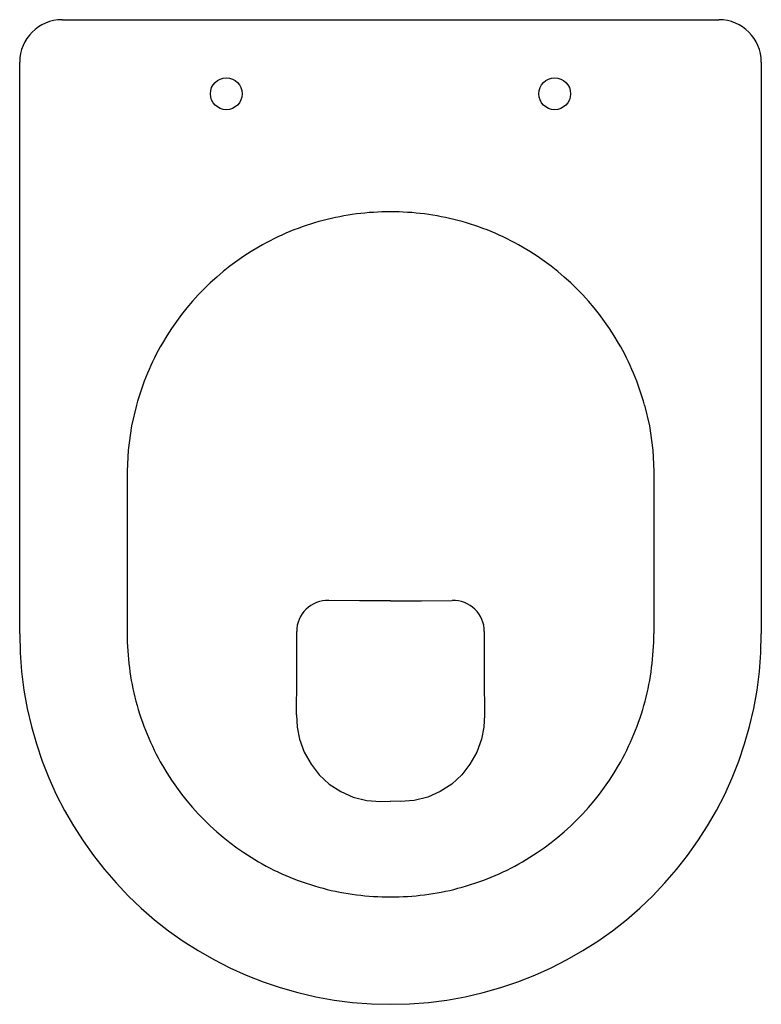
# Model space of a CAD drawing. Header units: millimetres. Extents: x 1007.321 to 1007.671, y 1322.833 to 1323.298.
import ezdxf

# ---------------------------------------------------------------- set-up
doc = ezdxf.new("R2010")
doc.units = ezdxf.units.MM
doc.layers.add('SANINDUSA', color=3, linetype='Continuous')

msp = doc.modelspace()

# ---------------------------------------------------------------- linework, layer by layer
at = {"layer": 'SANINDUSA'}
for p, q in [((1007.340578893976, 1323.297817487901), (1007.650578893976, 1323.297817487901)), ((1007.320578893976, 1323.007817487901), (1007.320578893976, 1323.277817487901)), ((1007.670578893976, 1323.277817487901), (1007.670578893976, 1323.007817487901)), ((1007.490819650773, 1322.928664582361), (1007.495578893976, 1322.928675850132)), ((1007.500338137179, 1322.928664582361), (1007.495578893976, 1322.928675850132))]:
    msp.add_line(p, q, dxfattribs=at)
at = {"layer": 'SANINDUSA', "flags": 128}
for points in [[(1007.375667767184, 1323.115764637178), (1007.373413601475, 1323.106013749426), (1007.371791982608, 1323.094559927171)], [(1007.615490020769, 1323.115764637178), (1007.617744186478, 1323.106013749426), (1007.619365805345, 1323.094559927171)], [(1007.371791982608, 1323.094559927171), (1007.371251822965, 1323.084566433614), (1007.371240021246, 1323.082817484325)], [(1007.619365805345, 1323.094559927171), (1007.619905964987, 1323.084566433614), (1007.619917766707, 1323.082817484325)], [(1007.371240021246, 1323.082817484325), (1007.371257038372, 1323.072817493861), (1007.371301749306, 1323.032817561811), (1007.371307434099, 1323.007817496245)], [(1007.619917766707, 1323.082817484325), (1007.619900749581, 1323.072817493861), (1007.619856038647, 1323.032817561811), (1007.619850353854, 1323.007817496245)], [(1007.495578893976, 1323.023334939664), (1007.481004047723, 1323.023362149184), (1007.466429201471, 1323.023454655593)], [(1007.495578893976, 1323.023334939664), (1007.510153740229, 1323.023362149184), (1007.524728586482, 1323.023454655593)], [(1007.451252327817, 1322.969535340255), (1007.451588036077, 1322.963759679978), (1007.452704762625, 1322.958088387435), (1007.454898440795, 1322.951933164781), (1007.458059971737, 1322.946165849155), (1007.461952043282, 1322.941182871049), (1007.466637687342, 1322.936843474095), (1007.47206621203, 1322.933295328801), (1007.478036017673, 1322.930693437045), (1007.484350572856, 1322.929147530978), (1007.490819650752, 1322.928664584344)], [(1007.539905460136, 1322.969535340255), (1007.539569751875, 1322.963759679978), (1007.538453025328, 1322.958088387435), (1007.536259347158, 1322.951933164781), (1007.533097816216, 1322.946165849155), (1007.529205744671, 1322.941182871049), (1007.52452010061, 1322.936843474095), (1007.519091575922, 1322.933295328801), (1007.513121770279, 1322.930693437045), (1007.506807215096, 1322.929147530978), (1007.5003381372, 1322.928664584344)]]:
    msp.add_lwpolyline(points, dxfattribs=at)
at = {"layer": 'SANINDUSA'}
for centre in [(1007.418078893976, 1323.262817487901), (1007.573078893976, 1323.262817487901)]:
    msp.add_circle(centre, 0.0075, dxfattribs=at)
for centre, radius, start, end in [((1007.340578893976, 1323.277817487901), 0.02, 90, 180), ((1007.650578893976, 1323.277817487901), 0.02, 0, 90), ((1007.495447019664, 1323.082262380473), 0.1248266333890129, 89.93946930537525, 104.709956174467), ((1007.495710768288, 1323.082262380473), 0.1248266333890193, 75.29004382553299, 90.06053069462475), ((1007.495187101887, 1323.083385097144), 0.1236747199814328, 104.7255632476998, 120.0241445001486), ((1007.495970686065, 1323.083385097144), 0.1236747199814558, 59.97585549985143, 75.27443675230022), ((1007.495475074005, 1323.082894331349), 0.1242437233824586, 120.0258823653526, 149.958251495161), ((1007.495682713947, 1323.082894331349), 0.1242437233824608, 30.04174850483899, 59.97411763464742), ((1007.495112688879, 1323.083084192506), 0.1238349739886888, 149.963449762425, 164.698209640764), ((1007.496045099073, 1323.083084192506), 0.1238349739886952, 15.30179035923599, 30.03655023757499), ((1007.46577882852, 1323.008989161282), 0.01448010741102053, 87.42569827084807, 180.5106816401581), ((1007.525378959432, 1323.008989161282), 0.01448010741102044, 359.4893183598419, 92.57430172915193), ((1003.45736675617, 1322.993967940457), 3.993960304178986, 359.6494973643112, 0.2136375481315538), ((1011.533791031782, 1322.993967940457), 3.99396030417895, 179.7863624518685, 180.3505026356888), ((1007.495578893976, 1323.007817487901), 0.175, 180, 0), ((1007.496102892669, 1323.00780828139), 0.124795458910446, 179.9957693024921, 194.7710297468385), ((1007.495054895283, 1323.00780828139), 0.1247954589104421, 345.2289702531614, 0.004230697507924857), ((1007.495431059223, 1323.007584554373), 0.1240887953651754, 194.7502311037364, 209.9928062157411), ((1007.49572672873, 1323.007584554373), 0.124088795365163, 330.0071937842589, 345.2497688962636), ((1007.49549828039, 1323.007571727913), 0.1241406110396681, 209.972169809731, 239.9272761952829), ((1007.495659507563, 1323.007571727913), 0.1241406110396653, 300.0727238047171, 330.027830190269), ((1007.494976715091, 1323.006680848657), 0.1231082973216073, 239.9295747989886, 255.3032668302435), ((1007.496181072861, 1323.006680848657), 0.1231082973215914, 284.6967331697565, 300.0704252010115), ((1007.495150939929, 1323.007199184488), 0.1236538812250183, 255.28611276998, 270.1982955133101), ((1007.496006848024, 1323.007199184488), 0.1236538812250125, 269.8017044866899, 284.71388723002)]:
    msp.add_arc(centre, radius, start, end, dxfattribs=at)

doc.saveas('drawing.dxf')
